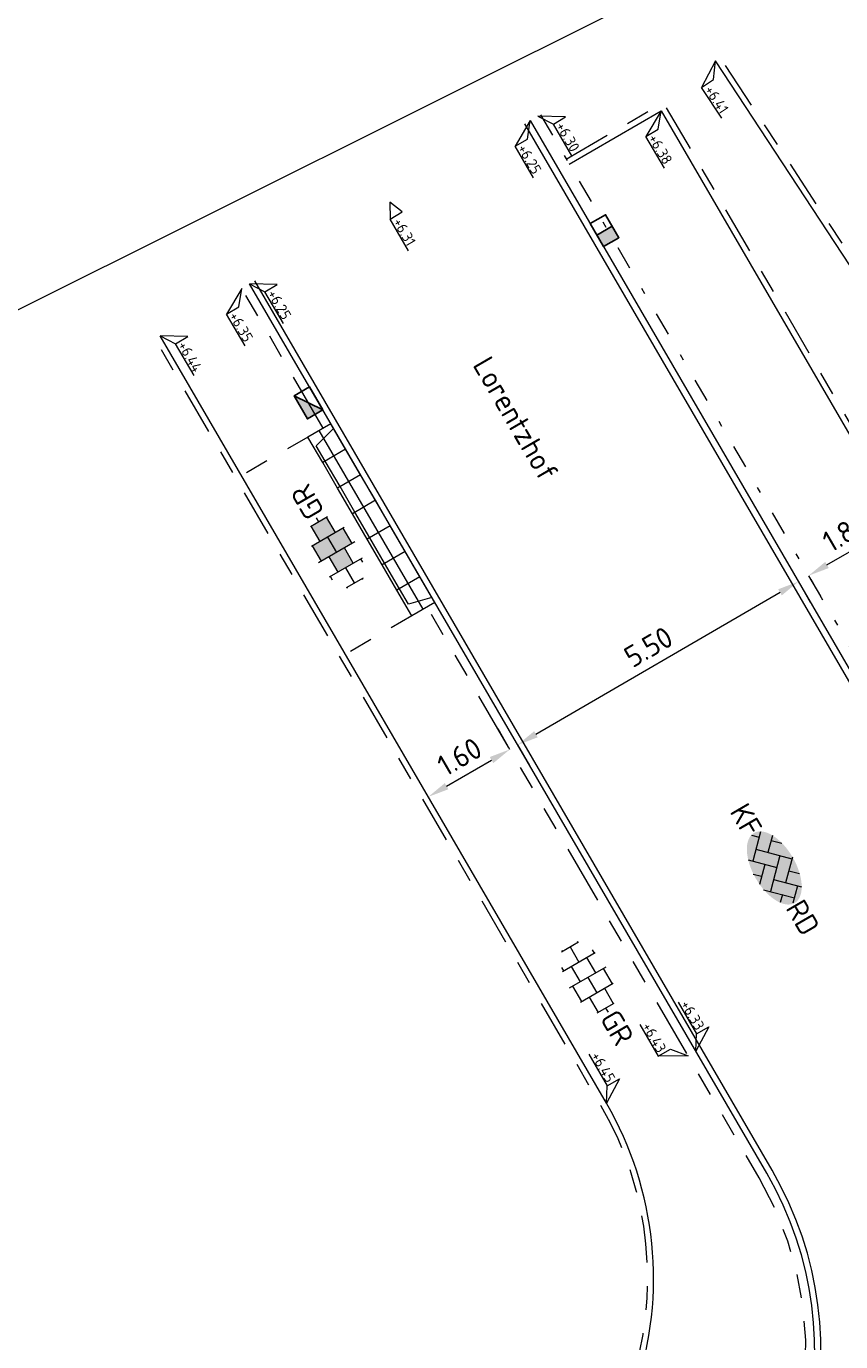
# Model space of a CAD drawing. Header units: metres. Extents: x 155090 to 155676, y 461362 to 461889.
# Tile 34 of 98: x 155185 to 155199, y 461695 to 461717. Entities that reach past the tile are written whole.
import ezdxf
from ezdxf.enums import TextEntityAlignment as Align

# ---------------------------------------------------------------- set-up
doc = ezdxf.new("R2010")
doc.units = ezdxf.units.M
for name, pattern in [('VH-GELEIDEBAND', [6, 2, -2, 0, -2]), ('VH-OPSLUITBAND-SO', [10, 4, -2, 2, -2]), ('VH-TROTTOIRBAND_130-150', [15, 5, -2, 2, -2, 2, -2]), ('XX-HIDDEN', [4, 2, -2])]:
    doc.linetypes.add(name, pattern=pattern)
doc.layers.get('0').update_dxf_attribs({"lineweight": 18})
doc.layers.get('Defpoints').update_dxf_attribs({"lineweight": 18})
doc.layers.add('N-WE-RI-HWA_KOLK-S-200', color=150, linetype='Continuous', lineweight=25, true_color=0x007fff)
for name, color, linetype, lineweight in [('N-WE-VH-KANTOPSLUITING_GELEIDEBAND_50 200-G', 20, 'VH-GELEIDEBAND', 18), ('N-WE-VH-KANTOPSLUITING_INRIT-130 150-S', 210, 'Continuous', 18), ('N-WE-VH-KANTOPSLUITING_OPSLUITBAND_100X200-G', 150, 'VH-OPSLUITBAND-SO', 18), ('N-WE-VH-KANTOPSLUITING_TROTTOIRBAND_130 150X250-G', 210, 'VH-TROTTOIRBAND_130-150', 18), ('N-WE-VH-KANTOPSLUITING_VOORKANT_BAND-G', 50, 'Continuous', 18), ('N-WE-VH-KANTVERHARDING_STREKLAAG-G', 60, 'Continuous', 18), ('N-WE-VH-MATERIAAL_GRENS-G', 7, 'XX-HIDDEN', 18), ('N-WE-VH-VERHARDING_SBS-KF-KLEUR-KV-S', 7, 'Continuous', 18), ('N-WE-VH-VERHARDING_TEGEL-KLEUR-DIK-S', 7, 'Continuous', 18), ('N-WE-VH-VERHARDING_TEGEL-KLEUR-DUN-S', 7, 'Continuous', 18), ('X-XX-AL-HOOGTELABEL-S', 7, 'Continuous', 18), ('X-XX-AL-M', 7, 'Continuous', 18), ('X-XX-AL-T18', 10, 'Continuous', 18)]:
    doc.layers.add(name, color=color, linetype=linetype, lineweight=lineweight)
doc.layers.add('N-WE-VH-KANTOPSLUITING_INRIT-130 150-G', color=130, linetype='Continuous', lineweight=18, plot=False)
doc.layers.add('X-XX-AL-HULPLIJN', color=4, linetype='Continuous', lineweight=18, plot=False)
doc.styles.add('NLCS-ISO', font='NLCS-ISO.ttf')
doc.styles.add('NLCS-ISO-M200-T18', font='NLCS-ISO.ttf', dxfattribs={"height": 0.36})
doc.dimstyles.new('NLCS-M200-T18-PIJL_L2_H1', dxfattribs={"dimscale": 0.2, "dimtxt": 2.5, "dimasz": 1.8, "dimexe": 2, "dimexo": 2, "dimgap": 0.7, "dimtad": 1, "dimzin": 0, "dimdsep": 46, "dimtxsty": 'NLCS-ISO-M200-T18', "dimcen": 0, "dimdle": 2, "dimclrd": 256, "dimclre": 256, "dimclrt": 10, "dimadec": 1, "dimazin": 0, "dimtfac": 1, "dimtdec": 3, "dimtofl": 0, "dimtmove": 0, "dimatfit": 3, "dimfxl": 2, "dimfxlon": 1, "dimtfillclr": 256, "dimtolj": 1, "dimtzin": 0, "dimlwd": -1, "dimlwe": -1, "dimarcsym": 0})

# ---------------------------------------------------------------- blocks, each defined once
blk = doc.blocks.new('*U46')
at = {"lineweight": 9}
for p, q in [((-1.83708385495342, 1.5), (-1.499999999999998, 1.5)), ((-1.499999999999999, -1.600165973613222), (-1.499999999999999, 1.600165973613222)), ((1.110223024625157e-15, -1.78372119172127), (1.110223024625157e-15, 1.78372119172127)), ((2.220446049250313e-15, 1.5), (1.500000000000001, 1.5)), ((1.500000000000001, -1.600165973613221), (1.500000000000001, 1.600165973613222)), ((-3.08021532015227, 0.7500000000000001), (-2.999999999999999, 0.7500000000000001)), ((-2.999999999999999, -0.8349495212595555), (-2.999999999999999, 0.834949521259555)), ((-2.999999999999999, 0), (-1.499999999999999, 0)), ((-1.499999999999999, 0.7500000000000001), (1.110223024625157e-15, 0.7500000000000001)), ((0, 0), (1.500000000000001, 0)), ((1.500000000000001, 0.7500000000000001), (3, 0.7500000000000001)), ((3, -0.8349495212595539), (3, 0.8349495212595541)), ((3, 0), (3.39489953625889, 0)), ((-3.08021532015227, -0.7500000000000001), (-3, -0.7500000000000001)), ((-1.5, -0.7500000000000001), (0, -0.7500000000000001)), ((1.499999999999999, -0.7500000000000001), (3, -0.7500000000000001)), ((-1.837083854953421, -1.5), (-1.499999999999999, -1.5)), ((1.110223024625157e-15, -1.5), (1.500000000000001, -1.5))]:
    blk.add_line(p, q, dxfattribs=at)
at = {"style": 'NLCS-ISO'}
blk.add_attdef('FORMAAT', text='', height=1.8, dxfattribs=at).set_placement((-3.18021532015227, -2.887924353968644e-16), align=Align.MIDDLE_RIGHT)
blk.add_attdef('KLEUR', text='', height=1.8, dxfattribs=at).set_placement((3.49489953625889, -6.891423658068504e-16), align=Align.MIDDLE_LEFT)
blk = doc.blocks.new('*U390')
at = {"lineweight": 18}
for p, q in [((-2.460741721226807, 1.58968213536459), (-2.460741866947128, 3.990469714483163)), ((-2.460741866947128, 3.990469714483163), (0, 0)), ((-8.664244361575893, 1.58968213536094), (-2.460741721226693, 1.589682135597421)), ((0, 0), (-2.460741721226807, 1.58968213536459))]:
    blk.add_line(p, q, dxfattribs=at)
at = {"lineweight": 18, "style": 'NLCS-ISO'}
blk.add_attdef('...', text='', height=1.8, dxfattribs=at).set_placement((-5.562493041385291, 1.170076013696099), align=Align.BOTTOM_CENTER)
blk = doc.blocks.new('SRI-KOLK_TROTTOIR-SO')
blk.add_hatch(color=256).paths.add_polyline_path([(1.125000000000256, 1.499999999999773), (-1.124999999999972, 1.499999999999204), (-1.124999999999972, 5.684341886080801e-13)])
blk.add_line((-1.124999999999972, 0), (1.124999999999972, 1.499999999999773))
at = {"flags": 128}
blk.add_lwpolyline([(-1.124999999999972, 0), (1.124999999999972, 0), (1.124999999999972, 1.499999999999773), (-1.124999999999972, 1.499999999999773)], close=True, dxfattribs=at)
blk = doc.blocks.new('SRI-KOLK_RWS-SO')
h = blk.add_hatch(color=256)
h.dxf.hatch_style = 1
h.paths.add_polyline_path([(0, 0), (1.125, 0), (1.125, 1.5), (0, 1.5)])
blk.add_line((0, 0), (0, 1.5))
blk.add_lwpolyline([(-1.125, 0), (1.125, 0), (1.125, 1.5), (-1.125, 1.5)], close=True)
blk = doc.blocks.new('*D381')
at = {"layer": 'Defpoints', "color": 0, "transparency": 16777216}
for p in [(155193.1475162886, 461704.6507006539), (155193.1475162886, 461704.6507006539), (155191.7643937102, 461703.8463550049)]:
    blk.add_point(p, dxfattribs=at)
at = {"layer": 'X-XX-AL-M', "transparency": 16777216}
for p, q in [((155193.1475162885, 461704.650700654), (155192.9464298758, 461704.9964812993)), ((155192.0755962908, 461704.0273327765), (155192.8363137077, 461704.4697228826)), ((155191.76439371, 461703.8463550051), (155191.5633072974, 461704.1921356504))]:
    blk.add_line(p, q, dxfattribs=at)
for points in [[(155192.8061507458, 461704.5215899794), (155192.8664766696, 461704.4178557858), (155193.1475162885, 461704.650700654)], [(155192.0454333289, 461704.0791998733), (155192.1057592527, 461703.9754656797), (155191.76439371, 461703.8463550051)]]:
    blk.add_solid(points, dxfattribs=at)
at = {"layer": 'X-XX-AL-M', "color": 10, "transparency": 16777216, "insert": (155192.2950858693, 461704.5251523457), "char_height": 0.36, "attachment_point": 5, "rotation": 30.17985447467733, "style": 'NLCS-ISO-M200-T18', "bg_fill": 3, "box_fill_scale": 1.1, "bg_fill_color": 256, "bg_fill_true_color": 13158600, "bg_fill_transparency": 0}
blk.add_mtext('\\A1;1.60', dxfattribs=at)
blk = doc.blocks.new('*D382')
at = {"layer": 'Defpoints', "color": 0, "transparency": 16777216}
for p in [(155198.0316679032, 461707.491046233), (155198.0316679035, 461707.4910462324), (155193.2771840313, 461704.726108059)]:
    blk.add_point(p, dxfattribs=at)
at = {"layer": 'X-XX-AL-M', "transparency": 16777216}
for p, q in [((155198.0316679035, 461707.4910462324), (155198.2327543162, 461707.1452655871)), ((155193.5883866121, 461704.9070858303), (155197.7204653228, 461707.3100684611)), ((155193.2771840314, 461704.726108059), (155193.478270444, 461704.3803274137))]:
    blk.add_line(p, q, dxfattribs=at)
for points in [[(155197.6903023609, 461707.3619355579), (155197.7506282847, 461707.2582013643), (155198.0316679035, 461707.4910462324)], [(155193.5582236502, 461704.9589529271), (155193.618549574, 461704.8552187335), (155193.2771840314, 461704.726108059)]]:
    blk.add_solid(points, dxfattribs=at)
at = {"layer": 'X-XX-AL-M', "color": 10, "transparency": 16777216, "insert": (155195.4935568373, 461706.3852016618), "char_height": 0.36, "attachment_point": 5, "rotation": 30.179854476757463, "style": 'NLCS-ISO-M200-T18', "bg_fill": 3, "box_fill_scale": 1.1, "bg_fill_color": 256, "bg_fill_true_color": 13158600, "bg_fill_transparency": 0}
blk.add_mtext('\\A1;5.50', dxfattribs=at)
blk = doc.blocks.new('*D383')
at = {"layer": 'Defpoints', "color": 0, "transparency": 16777216}
for p in [(155199.7600169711, 461708.4961560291), (155199.7600169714, 461708.4961560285), (155198.2045582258, 461707.5915894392)]:
    blk.add_point(p, dxfattribs=at)
at = {"layer": 'X-XX-AL-M', "transparency": 16777216}
for p, q in [((155199.7600169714, 461708.4961560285), (155199.9611033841, 461708.1503753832)), ((155198.5157608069, 461707.7725672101), (155199.4488143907, 461708.3151782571)), ((155198.2045582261, 461707.5915894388), (155198.4056446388, 461707.2458087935))]:
    blk.add_line(p, q, dxfattribs=at)
for points in [[(155199.4186514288, 461708.3670453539), (155199.4789773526, 461708.2633111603), (155199.7600169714, 461708.4961560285)], [(155198.485597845, 461707.8244343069), (155198.5459237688, 461707.7207001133), (155198.2045582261, 461707.5915894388)]]:
    blk.add_solid(points, dxfattribs=at)
at = {"layer": 'X-XX-AL-M', "color": 10, "transparency": 16777216, "insert": (155198.8214184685, 461708.3204972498), "char_height": 0.36, "attachment_point": 5, "rotation": 30.179854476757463, "style": 'NLCS-ISO-M200-T18', "bg_fill": 3, "box_fill_scale": 1.1, "bg_fill_color": 256, "bg_fill_true_color": 13158600, "bg_fill_transparency": 0}
blk.add_mtext('\\A1;1.80', dxfattribs=at)
blk = doc.blocks.new('*U389')
at = {"lineweight": 18}
for p, q in [((-2.460741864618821, -2.009530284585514), (0, 0)), ((0, 0), (-2.4607417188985, -4.410317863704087)), ((-2.4607417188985, -4.410317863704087), (-2.460741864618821, -2.009530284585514)), ((-8.664244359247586, -4.410317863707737), (-2.460741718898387, -4.410317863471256))]:
    blk.add_line(p, q, dxfattribs=at)
at = {"lineweight": 18, "style": 'NLCS-ISO'}
blk.add_attdef('...', text='', height=1.8, dxfattribs=at).set_placement((-5.562493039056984, -4.829923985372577), align=Align.BOTTOM_CENTER)
blk = doc.blocks.new('*U391')
h = blk.add_hatch(color=254)
h.dxf.hatch_style = 1
edge = h.paths.add_edge_path()
edge.add_ellipse((-0.07102120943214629, -0.1998649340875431), major_axis=(-3.427630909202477, 0), ratio=0.5251427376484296, start_angle=0, end_angle=360)
at = {"lineweight": 9}
for p, q in [((-2.227386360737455, -0.7424621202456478), (1.13686837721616e-13, 1.484924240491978)), ((-2.227386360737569, 0.7424621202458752), (-1.5678209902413, 1.402027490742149)), ((-0.09998502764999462, 1.584909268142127), (1.484924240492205, -1.13686837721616e-13)), ((0.7424621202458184, 0.7424621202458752), (1.404576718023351, 1.404576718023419)), ((-3.437885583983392, -0.4680371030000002), (-2.969848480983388, 0)), ((-3.307551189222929, 0.3377027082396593), (-1.484924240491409, -1.484924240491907)), ((-2.519732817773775, 1.034808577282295), (-1.484924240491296, -1.563471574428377e-13)), ((-1.773950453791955, -1.773950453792), (0, 0)), ((-0.7424621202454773, 0.7424621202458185), (1.484924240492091, -1.484924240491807)), ((0.7424621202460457, -0.7424621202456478), (2.463847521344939, 0.9789232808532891)), ((1.058390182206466, -1.911458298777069), (2.969848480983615, 1.278699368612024e-13)), ((2.227386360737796, 0.7424621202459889), (3.310004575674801, -0.3401560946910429)), ((-0.7424621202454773, -0.7424621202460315), (0.5036314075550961, -1.988555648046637)), ((2.227386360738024, -0.7424621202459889), (2.720216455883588, -1.235292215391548)), ((-0.51505483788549, -1.999979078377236), (2.273736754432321e-13, -1.484924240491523))]:
    blk.add_line(p, q, dxfattribs=at)
at = {"style": 'NLCS-ISO'}
blk.add_attdef('FORMAAT', text='', height=1.8, dxfattribs=at).set_placement((-3.471584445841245, -0.2150483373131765), align=Align.MIDDLE_RIGHT)
blk.add_attdef('KLEUR', text='', height=1.8, dxfattribs=at).set_placement((3.318214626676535, -0.2150483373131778), align=Align.MIDDLE_LEFT)
blk = doc.blocks.new('*U392')
at = {"lineweight": 18}
for p, q in [((2.460741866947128, 3.990469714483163), (0, 0)), ((2.460741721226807, 1.58968213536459), (2.460741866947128, 3.990469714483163)), ((0, 0), (2.460741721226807, 1.58968213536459)), ((8.664244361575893, 1.58968213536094), (2.460741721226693, 1.589682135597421))]:
    blk.add_line(p, q, dxfattribs=at)
at = {"lineweight": 18, "style": 'NLCS-ISO'}
blk.add_attdef('...', text='', height=1.8, dxfattribs=at).set_placement((5.562493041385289, 1.170076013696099), align=Align.BOTTOM_CENTER)
blk = doc.blocks.new('*U395')
at = {"lineweight": 18}
for p, q in [((2.460741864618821, -2.009530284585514), (0, 0)), ((0, 0), (2.4607417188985, -4.410317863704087)), ((2.4607417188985, -4.410317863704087), (2.460741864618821, -2.009530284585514)), ((8.664244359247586, -4.410317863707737), (2.460741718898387, -4.410317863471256))]:
    blk.add_line(p, q, dxfattribs=at)
at = {"lineweight": 18, "style": 'NLCS-ISO'}
blk.add_attdef('...', text='', height=1.8, dxfattribs=at).set_placement((5.562493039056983, -4.829923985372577), align=Align.BOTTOM_CENTER)
blk = doc.blocks.new('*U394')
at = {"lineweight": 18}
for p, q in [((2.460741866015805, -2.009530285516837), (0, 0)), ((0, 0), (2.460741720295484, -4.41031786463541)), ((2.460741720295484, -4.41031786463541), (2.460741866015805, -2.009530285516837)), ((8.66424436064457, -4.41031786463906), (2.460741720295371, -4.410317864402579))]:
    blk.add_line(p, q, dxfattribs=at)
at = {"lineweight": 18, "style": 'NLCS-ISO'}
blk.add_attdef('...', text='', height=1.8, dxfattribs=at).set_placement((5.562493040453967, -4.829923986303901), align=Align.BOTTOM_CENTER)
blk = doc.blocks.new('*U393')
at = {"lineweight": 18}
for p, q in [((2.460741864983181, -2.009530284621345), (0, 0)), ((0, 0), (2.46074171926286, -4.410317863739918)), ((2.46074171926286, -4.410317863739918), (2.460741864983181, -2.009530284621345)), ((8.664244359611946, -4.410317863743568), (2.460741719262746, -4.410317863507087))]:
    blk.add_line(p, q, dxfattribs=at)
at = {"lineweight": 18, "style": 'NLCS-ISO'}
blk.add_attdef('...', text='', height=1.8, dxfattribs=at).set_placement((5.562493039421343, -4.829923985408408), align=Align.BOTTOM_CENTER)
blk = doc.blocks.new('*U396')
at = {"lineweight": 18}
for p, q in [((2.460741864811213, 0.990469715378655), (0, 0)), ((0, 0), (2.460741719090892, -1.410317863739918)), ((2.460741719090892, -1.410317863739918), (2.460741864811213, 0.990469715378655)), ((8.664244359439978, -1.410317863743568), (2.460741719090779, -1.410317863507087))]:
    blk.add_line(p, q, dxfattribs=at)
at = {"lineweight": 18, "style": 'NLCS-ISO'}
blk.add_attdef('...', text='', height=1.8, dxfattribs=at).set_placement((5.562493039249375, -1.829923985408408), align=Align.BOTTOM_CENTER)
blk = doc.blocks.new('N-SVH-INRITELEMENT_130 150_200X450X500_LINKS')
for p, q in [((0, 0), (0, 0.45)), ((0, 0.45), (0.5, 0.45)), ((0.5, 0), (0.5, 0.45)), ((0.09473684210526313, 0), (0.2, 0.3999999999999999)), ((0.2, 0.3999999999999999), (0.5, 0.3999999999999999)), ((0, 0), (0.5, 0))]:
    blk.add_line(p, q)
blk = doc.blocks.new('N-SVH-INRITELEMENT_130 150_200X450X500_MIDDEN')
for p, q in [((0, 0), (0, 0.4500000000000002)), ((0, 0.4500000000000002), (0.5, 0.4500000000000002)), ((0.5, 0), (0.5, 0.4500000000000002)), ((0, 0.3999999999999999), (0.5, 0.3999999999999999)), ((0, 0), (0.5, 0))]:
    blk.add_line(p, q)
blk = doc.blocks.new('N-SVH-INRITELEMENT_130 150_200X450X500_RECHTS')
for p, q in [((0, 0), (0, 0.45)), ((0, 0.45), (0.5, 0.45)), ((0.5, 0), (0.5, 0.45)), ((0, 0.3999999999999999), (0.3, 0.3999999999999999)), ((0.3, 0.4000000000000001), (0.4052631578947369, 0)), ((0, 0), (0.5, 0))]:
    blk.add_line(p, q)
blk = doc.blocks.new('*U235')
for name, p in [('N-SVH-INRITELEMENT_130 150_200X450X500_LINKS', (0, 0)), ('N-SVH-INRITELEMENT_130 150_200X450X500_MIDDEN', (0.5, 0)), ('N-SVH-INRITELEMENT_130 150_200X450X500_MIDDEN', (1, 0)), ('N-SVH-INRITELEMENT_130 150_200X450X500_MIDDEN', (1.5, 0)), ('N-SVH-INRITELEMENT_130 150_200X450X500_MIDDEN', (2, 0)), ('N-SVH-INRITELEMENT_130 150_200X450X500_MIDDEN', (2.5, 0)), ('N-SVH-INRITELEMENT_130 150_200X450X500_RECHTS', (3.000000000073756, 0))]:
    blk.add_blockref(name, p)
blk = doc.blocks.new('*U238')
h = blk.add_hatch(color=254)
h.dxf.hatch_style = 1
h.paths.add_polyline_path([(1.110223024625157e-15, 0.7500000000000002), (-1.499999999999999, 0.7500000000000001), (-1.499999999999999, -0.75), (1.221245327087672e-15, -0.7500000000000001)])
h.paths.add_polyline_path([(1.500000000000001, 1.5), (1.221245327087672e-15, 1.5), (1.221245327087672e-15, 0), (1.500000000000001, 0)])
h.paths.add_polyline_path([(1.500000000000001, 0), (1.221245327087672e-15, 0), (1.221245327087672e-15, -0.7500000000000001), (1.221245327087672e-15, -1.5), (1.500000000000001, -1.5)])
h.paths.add_polyline_path([(3, 0.7500000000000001), (1.500000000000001, 0.75), (1.500000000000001, 0), (1.500000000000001, -0.7500000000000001), (3, -0.7500000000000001)])
at = {"lineweight": 9}
for p, q in [((-1.83708385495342, 1.5), (-1.499999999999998, 1.5)), ((-1.499999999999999, -1.600165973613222), (-1.499999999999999, 1.600165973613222)), ((1.110223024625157e-15, -1.78372119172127), (1.110223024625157e-15, 1.78372119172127)), ((2.220446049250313e-15, 1.5), (1.500000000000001, 1.5)), ((1.500000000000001, -1.600165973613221), (1.500000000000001, 1.600165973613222)), ((-3.08021532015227, 0.7500000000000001), (-2.999999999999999, 0.7500000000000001)), ((-2.999999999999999, -0.8349495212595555), (-2.999999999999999, 0.834949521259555)), ((-2.999999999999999, 0), (-1.499999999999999, 0)), ((-1.499999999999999, 0.7500000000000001), (1.110223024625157e-15, 0.7500000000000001)), ((0, 0), (1.500000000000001, 0)), ((1.500000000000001, 0.7500000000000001), (3, 0.7500000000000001)), ((3, -0.8349495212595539), (3, 0.8349495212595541)), ((3, 0), (3.39489953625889, 0)), ((-3.08021532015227, -0.7500000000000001), (-3, -0.7500000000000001)), ((-1.5, -0.7500000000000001), (0, -0.7500000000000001)), ((1.499999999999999, -0.7500000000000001), (3, -0.7500000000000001)), ((-1.837083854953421, -1.5), (-1.499999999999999, -1.5)), ((1.110223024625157e-15, -1.5), (1.500000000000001, -1.5))]:
    blk.add_line(p, q, dxfattribs=at)
at = {"style": 'NLCS-ISO'}
blk.add_attdef('FORMAAT', text='', height=1.8, dxfattribs=at).set_placement((-3.18021532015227, -2.887924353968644e-16), align=Align.MIDDLE_RIGHT)
blk.add_attdef('KLEUR', text='', height=1.8, dxfattribs=at).set_placement((3.49489953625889, -6.891423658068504e-16), align=Align.MIDDLE_LEFT)

msp = doc.modelspace()

# ---------------------------------------------------------------- linework, layer by layer
at = {"layer": 'N-WE-VH-KANTOPSLUITING_GELEIDEBAND_50 200-G', "ltscale": 0.2, "flags": 128}
msp.add_lwpolyline([(155193.6657567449, 461715.3963420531), (155203.4026029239, 461698.6532269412)], dxfattribs=at)
at = {"layer": 'N-WE-VH-KANTOPSLUITING_INRIT-130 150-G', "flags": 128}
msp.add_lwpolyline([(155191.6796611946, 461707.0255795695), (155189.9201550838, 461710.0511602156)], dxfattribs=at)
at = {"layer": 'N-WE-VH-KANTOPSLUITING_OPSLUITBAND_100X200-G', "ltscale": 0.2, "flags": 128}
for points in [[(155251.9086278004, 461714.1434547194), (155252.468549, 461712.5342089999), (155238.0461379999, 461707.4449889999), (155219.479851, 461700.7236), (155214.6739655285, 461698.8880729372, -0.3521338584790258), (155206.4455325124, 461701.5448755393), (155196.7100947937, 461716.3611845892)], [(155109.9777072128, 461660.8441000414, 0.356962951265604), (155115.9137231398, 461659.0344777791), (155172.2918773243, 461682.1974029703), (155191.903666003, 461690.3366438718, 0.453833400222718), (155194.6942447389, 461698.6093737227), (155187.1391470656, 461711.6008360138)]]:
    msp.add_lwpolyline(points, format="xyb", dxfattribs=at)
msp.add_lwpolyline([(155194.1018021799, 461714.6452595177), (155195.7442602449, 461715.6004199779), (155204.1396179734, 461701.1640780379), (155202.4977140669, 461700.2092398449)], dxfattribs=at)
at = {"layer": 'N-WE-VH-KANTOPSLUITING_TROTTOIRBAND_130 150X250-G', "ltscale": 0.2, "flags": 128}
msp.add_lwpolyline([(155189.9849889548, 461710.088863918), (155188.6087148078, 461712.4554532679)], dxfattribs=at)
msp.add_lwpolyline([(155192.3445186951, 461687.6727275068), (155195.2980942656, 461689.4290126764, 0.4113683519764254), (155197.3652129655, 461697.3981078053), (155191.7444950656, 461707.0632832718)], format="xyb", dxfattribs=at)
at = {"layer": 'N-WE-VH-KANTOPSLUITING_VOORKANT_BAND-G', "ltscale": 0.2, "flags": 128}
for points in [[(155252.0030741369, 461714.176316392), (155252.5957130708, 461712.4730380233), (155238.0797965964, 461707.3508228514), (155219.5147134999, 461700.62986969), (155214.7096450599, 461698.7946546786, -0.3521338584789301), (155206.3619593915, 461701.4899616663), (155196.6265216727, 461716.3062707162)], [(155106.5940090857, 461658.5826258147), (155107.6350868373, 461657.0341075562, 0.3561926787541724), (155114.8945455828, 461654.8318671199), (155185.0231909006, 461683.6441719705, 0.03667584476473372), (155190.2660820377, 461686.2623108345), (155195.374758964, 461689.3000843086, 0.4113683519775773), (155197.4948807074, 461697.4735152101), (155188.7383825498, 461712.5308606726)], [(155109.8945666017, 461660.7885335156, 0.3569629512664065), (155115.9517257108, 461658.9419801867), (155172.3300445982, 461682.104973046), (155191.9419977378, 461690.2442822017, 0.4538334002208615), (155194.7806899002, 461698.6596453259), (155187.2255922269, 461711.651107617)]]:
    msp.add_lwpolyline(points, format="xyb", dxfattribs=at)
for points in [[(155193.4928664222, 461715.2957988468), (155203.2297126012, 461698.5526837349)], [(155194.152073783, 461714.5588143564), (155195.7080866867, 461715.4637032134), (155204.002901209, 461701.200251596), (155202.4474424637, 461700.2956850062)]]:
    msp.add_lwpolyline(points, dxfattribs=at)
at = {"layer": 'N-WE-VH-KANTVERHARDING_STREKLAAG-G', "ltscale": 0.2, "flags": 128}
for points in [[(155248.4471157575, 461707.7253288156), (155248.2391267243, 461707.6636125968), (155228.9302838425, 461701.9341337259, 0.01848425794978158), (155227.5369831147, 461701.4640174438), (155211.9088115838, 461695.5390066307), (155210.9737562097, 461695.1845049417, -0.3668539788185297), (155203.5320463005, 461697.8239366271), (155203.0861599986, 461698.5906659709), (155193.4020990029, 461715.2430136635)], [(155192.8871141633, 461687.6986947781), (155195.4284242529, 461689.2098344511, 0.4113683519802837), (155197.5856481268, 461697.5263003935), (155188.8291499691, 461712.5836458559)]]:
    msp.add_lwpolyline(points, format="xyb", dxfattribs=at)
at = {"layer": 'N-WE-VH-MATERIAAL_GRENS-G', "ltscale": 0.2, "flags": 128}
for points in [[(155189.7256534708, 461709.9380491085), (155188.6238027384, 461709.297275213)], [(155191.4851595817, 461706.9124684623), (155190.3613724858, 461706.2589376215)]]:
    msp.add_lwpolyline(points, dxfattribs=at)
at = {"layer": 'X-XX-AL-HULPLIJN'}
msp.add_lwpolyline([(155163.2468797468, 461517.9136060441), (155377.3425700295, 461624.8923698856), (155304.0121635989, 461771.6478886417), (155089.9164733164, 461664.6691248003)], close=True, dxfattribs=at)

# ---------------------------------------------------------------- block references
at = {"layer": 'N-WE-RI-HWA_KOLK-S-200', "xscale": 0.2, "yscale": 0.2, "zscale": 0.2}
for name, p, rotation in [('SRI-KOLK_RWS-SO', (155194.6202321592, 461713.3572230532), 300.179854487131), ('SRI-KOLK_TROTTOIR-SO', (155189.8657482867, 461710.5922848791), 120.1798544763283)]:
    msp.add_blockref(name, p, dxfattribs=dict(at, rotation=rotation))
at = {"layer": 'N-WE-VH-KANTOPSLUITING_INRIT-130 150-S', "rotation": 120.1798544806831}
msp.add_blockref('*U235', (155191.8741628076, 461707.1386906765), dxfattribs=at)
at = {"layer": 'N-WE-VH-VERHARDING_SBS-KF-KLEUR-KV-S', "xscale": 0.2, "yscale": 0.2, "zscale": 0.2, "rotation": 300.1798544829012}
msp.add_blockref('*U391', (155197.6652900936, 461702.6507706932), dxfattribs=at).add_auto_attribs({'FORMAAT': 'KF', 'KLEUR': 'RD'})
at = {"layer": 'N-WE-VH-VERHARDING_TEGEL-KLEUR-DIK-S'}
ref = msp.add_blockref('*U238', (155190.2156029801, 461707.98634897), dxfattribs=dict(at, xscale=0.2000000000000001, yscale=0.2000000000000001, zscale=0.2000000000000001, rotation=120.179854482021))
ref.add_attrib('KLEUR', 'GR', dxfattribs={"layer": '0', "height": 0.3600000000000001, "rotation": 120.1798544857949, "style": 'NLCS-ISO'}).set_placement((155189.8642145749, 461708.5905832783), align=Align.MIDDLE_LEFT)
at = {"layer": 'N-WE-VH-VERHARDING_TEGEL-KLEUR-DUN-S'}
ref = msp.add_blockref('*U46', (155194.4668191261, 461700.7907213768), dxfattribs=dict(at, xscale=0.2000000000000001, yscale=0.2000000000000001, zscale=0.2000000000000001, rotation=300.1798544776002))
ref.add_attrib('KLEUR', 'GR', dxfattribs={"layer": '0', "height": 0.3600000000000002, "rotation": 300.179854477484, "style": 'NLCS-ISO'}).set_placement((155194.8182075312, 461700.1864870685), align=Align.MIDDLE_LEFT)
at = {"layer": 'X-XX-AL-HOOGTELABEL-S', "xscale": 0.1, "yscale": 0.1, "zscale": 0.1}
for name, p, rotation, values in [('*U393', (155196.6265216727, 461716.3062707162), 303.3079463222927, {'...': '+6.41'}), ('*U392', (155193.6225341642, 461715.3712062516), 300.18, {'...': '+6.30'}), ('*U395', (155193.4928664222, 461715.2957988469), 300.18, {'...': '+6.25'}), ('*U394', (155195.7080866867, 461715.4637032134), 300.18, {'...': '+6.38'}), ('*U396', (155191.1156244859, 461713.9133297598), 300.18, {'...': '+6.31'}), ('*U392', (155188.7383825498, 461712.5308606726), 300.18, {'...': '+6.25'}), ('*U395', (155188.6087148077, 461712.4554532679), 300.18, {'...': '+6.35'}), ('*U392', (155187.2255922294, 461711.6511076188), 300.18, {'...': '+6.44'}), ('*U390', (155196.2934802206, 461699.5393983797), 300.18, {'...': '+6.33'}), ('*U389', (155196.1638124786, 461699.463990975), 300.18, {'...': '+6.43'}), ('*U390', (155194.7806899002, 461698.6596453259), 300.18, {'...': '+6.45'})]:
    msp.add_blockref(name, p, dxfattribs=dict(at, rotation=rotation)).add_auto_attribs(values)

# ---------------------------------------------------------------- texts
at = {"layer": 'X-XX-AL-T18', "style": 'NLCS-ISO-M200-T18'}
msp.add_text('Lorentzhof', height=0.36, rotation=300.1798544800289, dxfattribs=at).set_placement((155193.2484222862, 461710.2458507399), align=Align.MIDDLE)

# ---------------------------------------------------------------- next in the draw order: dimensions: what is measured, and where the dimension line sits
at = {"layer": 'X-XX-AL-M'}
dim = msp.add_linear_dim(base=(155198.0316679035, 461707.4910462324), p1=(155193.2771840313, 461704.7261080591), p2=(155198.0316679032, 461707.491046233), angle=210.1798544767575, dimstyle='NLCS-M200-T18-PIJL_L2_H1', override={"dimtxsty": 'NLCS-ISO-M200-T18', "dimtmove": 1, "dimtfill": 1}, dxfattribs=at)
dim.commit()
dim.dimension.update_dxf_attribs({"geometry": '*D382', "text_midpoint": (155195.4935568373, 461706.3852016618)})
dim = msp.add_aligned_dim(p1=(155191.7643937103, 461703.846355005), p2=(155193.1475162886, 461704.6507006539), distance=0, dimstyle='NLCS-M200-T18-PIJL_L2_H1', override={"dimtxsty": 'NLCS-ISO-M200-T18', "dimtfill": 1}, dxfattribs=at)
dim.commit()
dim.dimension.update_dxf_attribs({"geometry": '*D381', "text_midpoint": (155192.2950858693, 461704.5251523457)})

# ---------------------------------------------------------------- next in the draw order: dimensions: what is measured, and where the dimension line sits
dim = msp.add_linear_dim(base=(155199.7600169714, 461708.4961560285), p1=(155198.2045582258, 461707.5915894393), p2=(155199.7600169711, 461708.4961560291), angle=210.1798544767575, dimstyle='NLCS-M200-T18-PIJL_L2_H1', override={"dimtxsty": 'NLCS-ISO-M200-T18', "dimtmove": 1, "dimtfill": 1}, dxfattribs=at)
dim.commit()
dim.dimension.update_dxf_attribs({"geometry": '*D383', "text_midpoint": (155198.8214184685, 461708.3204972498)})

doc.saveas('drawing.dxf')
